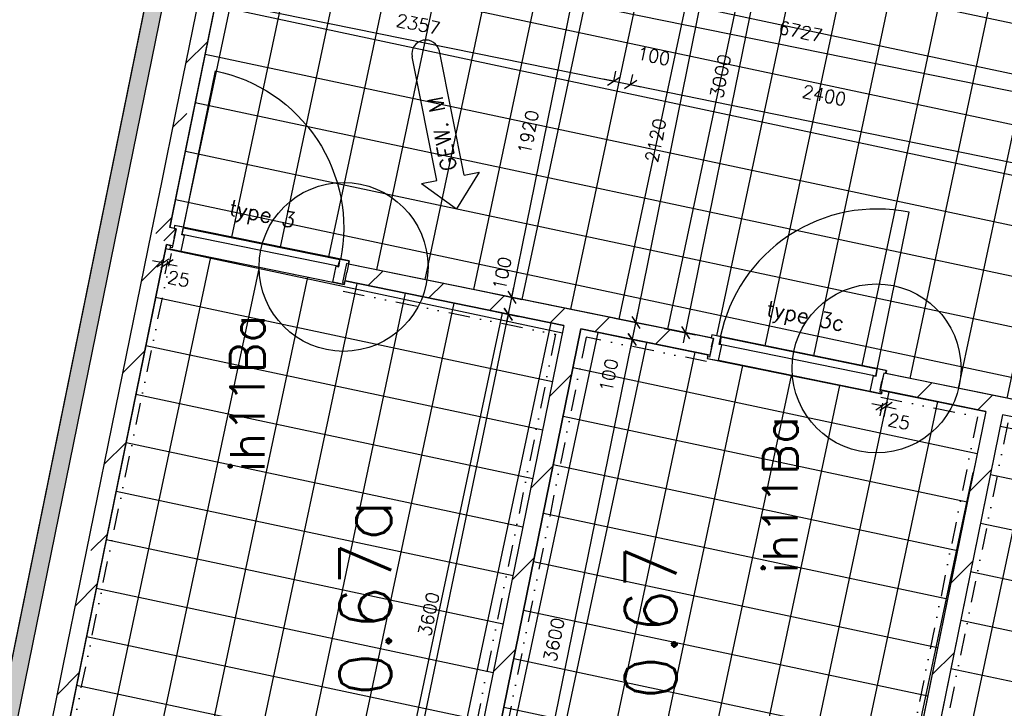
# Model space of a CAD drawing. Extents: x -29284 to 2055880, y -64816 to 121103.
# Tile 84 of 123: x 26145 to 31865, y 78594 to 82594. Entities that reach past the tile are written whole.
import ezdxf
from ezdxf.enums import TextEntityAlignment as Align

# ---------------------------------------------------------------- set-up
doc = ezdxf.new("R2010")
doc.units = 0
doc.header["$LTSCALE"] = 50
doc.header["$MEASUREMENT"] = 0
doc.header["$PDMODE"] = 3
doc.header["$PDSIZE"] = 0.1
doc.linetypes.add('DIVIDE', pattern=[1.25, 0.5, -0.25, 0, -0.25, 0, -0.25])
doc.linetypes.add('HIDDEN', pattern=[0.375, 0.25, -0.125])
doc.layers.get('0').update_dxf_attribs({"linetype": 'CONTINUOUS'})
doc.layers.get('DEFPOINTS').update_dxf_attribs({"linetype": 'CONTINUOUS'})
for name, color, linetype in [('00', 7, 'CONTINUOUS'), ('_DETAILNUMMERS', 4, 'CONTINUOUS'), ('_DETAILNUMMERSTEKST', 4, 'CONTINUOUS'), ('A--A21--_F123-', 9, 'CONTINUOUS'), ('A--A22--_F123-', 9, 'CONTINUOUS'), ('A--L21--', 3, 'CONTINUOUS'), ('A--L21--_F-2--', 7, 'CONTINUOUS'), ('A--L22--', 3, 'CONTINUOUS'), ('A--L22--_F-2--', 7, 'CONTINUOUS'), ('A--L28DC1_KONSTR', 1, 'HIDDEN'), ('A--L32--', 7, 'CONTINUOUS'), ('A--L32--_F123-', 1, 'CONTINUOUS'), ('A--M$1A-_F123-', 1, 'CONTINUOUS'), ('A--M01A1_GEWIJZIGDPIJL', 1, 'CONTINUOUS'), ('A--M01B1_GEWIJZIGDPIJL', 2, 'CONTINUOUS'), ('A--M1$A-_F123-', 1, 'CONTINUOUS'), ('A--T$1A-_F123-_RN', 4, 'CONTINUOUS'), ('tegels', 253, 'CONTINUOUS'), ('TEKST_KOZIJNMERK', 2, 'CONTINUOUS'), ('X--LR---_CP', 7, 'CONTINUOUS')]:
    doc.layers.add(name, color=color, linetype=linetype)
doc.layers.add('bruto vloeroppervlak', color=3, linetype='CONTINUOUS', plot=False)
doc.styles.add('ALFA-0_25', font='ROMANS')
doc.styles.add('HIEMSTRA', font='romans.shx')
doc.dimstyles.new('1op2', dxfattribs={"dimscale": 30, "dimtxt": 2.5, "dimasz": 2, "dimexe": 2, "dimexo": 0, "dimgap": 2, "dimtad": 1, "dimdec": 0, "dimzin": 0, "dimdsep": 46, "dimtxsty": 'HIEMSTRA', "dimblk1": 'OBLIQUE', "dimblk2": 'OBLIQUE', "dimsah": 1, "dimcen": -3, "dimdle": 2, "dimclrd": 2, "dimclre": 2, "dimclrt": 3, "dimadec": 0, "dimazin": 0, "dimtfac": 1, "dimtdec": 0, "dimtofl": 0, "dimtmove": 2, "dimatfit": 3, "dimldrblk": 'OBLIQUE', "dimfxl": 1, "dimtvp": 0.833333, "dimtolj": 1, "dimtzin": 0, "dimarcsym": 0})
doc.dimstyles.new('STANDARD$0', dxfattribs={"dimscale": 30, "dimtxt": 2.5, "dimasz": 2, "dimexe": 2, "dimexo": 0, "dimgap": 2, "dimtad": 1, "dimdec": 0, "dimzin": 0, "dimdsep": 46, "dimtxsty": 'ALFA-0_25', "dimblk1": 'OBLIQUE', "dimblk2": 'OBLIQUE', "dimsah": 1, "dimcen": -3, "dimdle": 2, "dimclrd": 1, "dimclre": 1, "dimclrt": 2, "dimadec": 0, "dimazin": 0, "dimtfac": 0.666667, "dimtofl": 0, "dimtmove": 2, "dimatfit": 3, "dimldrblk": 'OBLIQUE', "dimfxl": 1, "dimtvp": 0.833333, "dimtolj": 1, "dimtzin": 0, "dimarcsym": 0})

# ---------------------------------------------------------------- blocks, each defined once
blk = doc.blocks.new('*U1442')
at = {"layer": 'A--A21--_F123-', "color": 2}
for points in [[(-3905.2, -19171.4), (-3964.2, -19210.5), (0, 0), (-49, 10)], [(0, 0), (49, -10), (-3905.2, -19171.4), (-3846.3, -19132.3)]]:
    blk.add_solid(points, dxfattribs=at)
at = {"layer": 'A--L21--_F-2--', "color": 3, "linetype": 'Continuous'}
for points in [[(0, 0), (-49, 10), (-3964.2, -19210.5), (-3964.2, -19210.5)], [(0, 0), (49, -10), (-3846.3, -19132.3), (-3846.3, -19132.3)]]:
    blk.add_lwpolyline(points, dxfattribs=at)
blk = doc.blocks.new('*U1374')
at = {"layer": 'A--A22--_F123-', "linetype": 'Continuous'}
h = blk.add_hatch(dxfattribs=at)
h.set_pattern_fill('ALFALINE', color=256, scale=300, style=0)
h.set_pattern_definition([(45, (-26583.02, -79504.6), (-212.132, 212.132), [])])
h.paths.add_polyline_path([(0, 0), (49, -10), (-63.2, -560.7), (-112.2, -550.8), (-161.2, -540.8), (-49, 10)])
at = {"layer": 'A--L22--_F-2--', "color": 3, "linetype": 'Continuous'}
for points in [[(-49, 10), (-49, 10), (-161.2, -540.8), (-161.2, -540.8)], [(49, -10), (49, -10), (-63.2, -560.7), (-63.2, -560.7)]]:
    blk.add_lwpolyline(points, dxfattribs=at)
blk = doc.blocks.new('*U1339')
at = {"layer": 'A--A22--_F123-', "linetype": 'Continuous'}
h = blk.add_hatch(dxfattribs=at)
h.set_pattern_fill('ALFALINE', color=256, scale=300, style=0)
h.set_pattern_definition([(45, (-26470.83, -78953.86), (-212.132, 212.132), [])])
h.paths.add_polyline_path([(0, 0), (49, -10), (-188.2, -1174.4), (-247.1, -1213), (-296.1, -1203), (-49, 10)])
at = {"layer": 'A--L22--_F-2--', "color": 3, "linetype": 'Continuous'}
for points in [[(-49, 10), (-49, 10), (-296.1, -1203), (-296.1, -1203)], [(49, -10), (49, -10), (-188.2, -1174.4), (-188.2, -1174.4)]]:
    blk.add_lwpolyline(points, dxfattribs=at)
blk = doc.blocks.new('*U1338')
at = {"layer": 'A--A22--_F123-', "linetype": 'Continuous'}
h = blk.add_hatch(dxfattribs=at)
h.set_pattern_fill('ALFALINE', color=256, scale=300, style=0)
h.set_pattern_definition([(45, (-27043.53, -81329.42), (-212.132, 212.132), [])])
h.paths.add_polyline_path([(0, 0), (-10, -49), (-46.2, -41.6), (-85.2, 17.4), (-26.3, 56.4), (10, 49)])
at = {"layer": 'A--L22--_F-2--', "color": 3, "linetype": 'Continuous'}
for points in [[(0, 0), (-10, -49), (-46.2, -41.6), (-46.2, -41.6)], [(0, 0), (10, 49), (-26.3, 56.4), (-26.3, 56.4)]]:
    blk.add_lwpolyline(points, dxfattribs=at)
blk = doc.blocks.new('*U1337')
at = {"layer": 'A--A22--_F123-', "linetype": 'Continuous'}
h = blk.add_hatch(dxfattribs=at)
h.set_pattern_fill('ALFALINE', color=256, scale=300, style=0)
h.set_pattern_definition([(45, (-27460.64, -83812.97), (-212.132, 212.132), [])])
h.paths.add_polyline_path([(0, 0), (61.2, 50), (-309.7, -1770.7), (-358.7, -1760.7), (-407.6, -1750.7), (-61.2, -50)])
at = {"layer": 'A--L22--_F-2--', "color": 3, "linetype": 'Continuous'}
for points in [[(61.2, 50), (61.2, 50), (-309.7, -1770.7), (-309.7, -1770.7)], [(-61.2, -50), (-61.2, -50), (-407.6, -1750.7), (-407.6, -1750.7)]]:
    blk.add_lwpolyline(points, dxfattribs=at)
blk = doc.blocks.new('Q0340081')
at = {"layer": 'A--L32--_F123-', "color": 2, "linetype": 'Continuous'}
blk.add_lwpolyline([(0, 0), (0, -40), (926.12, -40), (923.12, 0), (0, 0)], close=True, dxfattribs=at)
at = {"layer": 'A--L32--_F123-', "color": 1, "linetype": 'Continuous'}
blk.add_lwpolyline([(0, -40), (0, -970, 0.4142136), (930, -40)], format="xyb", dxfattribs=at)
blk = doc.blocks.new('dr_930type3')
at = {"layer": 'A--L32--_F123-', "color": 1}
blk.add_line((67, 0), (967, 0), dxfattribs=at)
for points in [[(0, -9), (0, 0), (67, 0), (67, -93.75), (52, -93.75), (52, -139), (0, -139), (0, -121), (12, -121), (12, -9), (0, -9)], [(1034, -9), (1034, 0), (967, 0), (967, -93.75), (982, -93.75), (982, -139), (1034, -139), (1034, -121), (1022, -121), (1022, -9), (1034, -9)]]:
    blk.add_lwpolyline(points, close=True, dxfattribs=at)
at = {"layer": 'X--LR---_CP', "color": 2, "linetype": 'Continuous'}
blk.add_point((0, 0), dxfattribs=at)
at = {"layer": 'X--LR---_CP', "color": 3, "linetype": 'Continuous'}
blk.add_point((0, 0), dxfattribs=at)
at = {"layer": 'A--L32--', "linetype": 'Continuous'}
blk.add_blockref('Q0340081', (53.94, -95.94), dxfattribs=at)
blk = doc.blocks.new('*U1336')
at = {"layer": 'A--A22--_F123-', "linetype": 'Continuous'}
h = blk.add_hatch(dxfattribs=at)
h.set_pattern_fill('ALFALINE', color=256, scale=300, style=0)
h.set_pattern_definition([(45, (-29366.2, -80856.3), (-212.132, 212.132), [])])
h.paths.add_polyline_path([(0, 0), (-59, -39), (-1331.2, 220.1), (-1321.2, 269.1), (-1311.3, 318.1), (10, 49)])
at = {"layer": 'A--L22--_F-2--', "color": 3, "linetype": 'Continuous'}
for points in [[(10, 49), (10, 49), (-1311.3, 318.1), (-1321.2, 269.1)], [(-59, -39), (-59, -39), (-1331.2, 220.1), (-1321.2, 269.1)]]:
    blk.add_lwpolyline(points, dxfattribs=at)
blk = doc.blocks.new('*U1335')
at = {"layer": 'A--A22--_F123-', "linetype": 'Continuous'}
h = blk.add_hatch(dxfattribs=at)
h.set_pattern_fill('ALFALINE', color=256, scale=300, style=0)
h.set_pattern_definition([(45, (-31815.9, -80357.28), (-212.132, 212.132), [])])
h.paths.add_polyline_path([(0, 0), (-59, -39), (-671.4, 85.7), (-661.4, 134.7), (-651.4, 183.7), (10, 49)])
at = {"layer": 'A--L22--_F-2--', "color": 3, "linetype": 'Continuous'}
for points in [[(10, 49), (10, 49), (-651.4, 183.7), (-661.4, 134.7)], [(-59, -39), (-59, -39), (-671.4, 85.7), (-661.4, 134.7)]]:
    blk.add_lwpolyline(points, dxfattribs=at)
blk = doc.blocks.new('*U1334')
at = {"layer": 'A--A22--_F123-', "linetype": 'Continuous'}
h = blk.add_hatch(dxfattribs=at)
h.set_pattern_fill('ALFALINE', color=256, scale=300, style=0)
h.set_pattern_definition([(45, (-26958.28, -81346.78), (-212.132, 212.132), [])])
h.paths.add_polyline_path([(0, 0), (39, -59), (-326.3, -1852.1), (-375.3, -1842.2), (-424.2, -1832.2), (-49, 10)])
at = {"layer": 'A--L22--_F-2--', "color": 3, "linetype": 'Continuous'}
for points in [[(-49, 10), (-49, 10), (-424.2, -1832.2), (-424.2, -1832.2)], [(39, -59), (39, -59), (-326.3, -1852.1), (-326.3, -1852.1)]]:
    blk.add_lwpolyline(points, dxfattribs=at)
blk = doc.blocks.new('_OBLIQUE')
at = {"color": 0, "linetype": 'ByBlock'}
blk.add_line((-0.5, -0.5), (0.5, 0.5), dxfattribs=at)
blk = doc.blocks.new('*D161')
at = {"layer": 'A--M$1A-_F123-', "color": 1, "lineweight": -2, "transparency": 16777216}
for p, q in [((27227.5, 82718.8), (29655.1, 82224.3)), ((27286.3, 82706.8), (27298.3, 82765.6)), ((29596.3, 82236.3), (29608.2, 82295.1))]:
    blk.add_line(p, q, dxfattribs=at)
at = {"layer": 'DEFPOINTS', "color": 0, "transparency": 16777216}
for p in [(27286.3, 82706.8), (29596.3, 82236.3), (29596.3, 82236.3)]:
    blk.add_point(p, dxfattribs=at)
at = {"layer": 'A--M$1A-_F123-', "color": 1, "lineweight": -2, "transparency": 16777216, "xscale": 60, "yscale": 60, "zscale": 60}
for p, rotation in [((27286.3, 82706.8), 168.4862903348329), ((29596.3, 82236.3), 348.486290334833)]:
    blk.add_blockref('_OBLIQUE', p, dxfattribs=dict(at, rotation=rotation))
at = {"layer": 'A--M$1A-_F123-', "color": 2, "transparency": 16777216, "insert": (28460.8, 82567.1), "char_height": 75, "attachment_point": 5, "rotation": 348.4863, "style": 'ALFA-0_25'}
blk.add_mtext('\\A1;2357', dxfattribs=at)
blk = doc.blocks.new('*D393')
at = {"layer": 'A--M$1A-_F123-', "color": 1, "linetype": 'Continuous', "lineweight": -2, "transparency": 16777216}
for p, q in [((34017.2, 81746.3), (27307.8, 83113)), ((27366.6, 83101), (27354.7, 83042.2)), ((33958.4, 81758.2), (33946.5, 81699.5))]:
    blk.add_line(p, q, dxfattribs=at)
at = {"layer": 'DEFPOINTS', "color": 0, "linetype": 'Continuous', "transparency": 16777216}
for p in [(27366.6, 83101), (27366.6, 83101), (33958.4, 81758.2)]:
    blk.add_point(p, dxfattribs=at)
at = {"layer": 'A--M$1A-_F123-', "color": 1, "linetype": 'Continuous', "lineweight": -2, "transparency": 16777216, "xscale": 60, "yscale": 60, "zscale": 60}
for p, rotation in [((27366.6, 83101), 168.4862903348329), ((33958.4, 81758.2), 348.4862903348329)]:
    blk.add_blockref('_OBLIQUE', p, dxfattribs=dict(at, rotation=rotation))
at = {"layer": 'A--M$1A-_F123-', "color": 2, "linetype": 'Continuous', "transparency": 16777216, "insert": (30682, 82525.2), "char_height": 75, "attachment_point": 5, "rotation": 348.4863, "style": 'ALFA-0_25'}
blk.add_mtext('\\A1;6727', dxfattribs=at)
blk = doc.blocks.new('*D394')
at = {"layer": 'A--M$1A-_F123-', "color": 1, "linetype": 'Continuous', "lineweight": -2, "transparency": 16777216}
for p, q in [((29596.3, 82236.3), (29608.2, 82295.1)), ((29694.3, 82216.3), (29706.2, 82275.1)), ((29596.3, 82236.3), (29537.5, 82248.2)), ((29694.3, 82216.3), (29753.1, 82204.3))]:
    blk.add_line(p, q, dxfattribs=at)
at = {"layer": 'DEFPOINTS', "color": 0, "linetype": 'Continuous', "transparency": 16777216}
for p in [(29596.3, 82236.3), (29694.3, 82216.3), (29694.3, 82216.3)]:
    blk.add_point(p, dxfattribs=at)
at = {"layer": 'A--M$1A-_F123-', "color": 1, "linetype": 'Continuous', "lineweight": -2, "transparency": 16777216, "xscale": 60, "yscale": 60, "zscale": 60}
for p, rotation in [((29596.3, 82236.3), 348.4862903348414), ((29694.3, 82216.3), 168.4862903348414)]:
    blk.add_blockref('_OBLIQUE', p, dxfattribs=dict(at, rotation=rotation))
at = {"layer": 'A--M$1A-_F123-', "color": 2, "linetype": 'Continuous', "transparency": 16777216, "insert": (29828.5, 82382.6), "char_height": 75, "attachment_point": 5, "rotation": 348.4863, "style": 'ALFA-0_25'}
blk.add_mtext('\\A1;100', dxfattribs=at)
blk = doc.blocks.new('*D684')
at = {"layer": 'A--M1$A-_F123-', "color": 1, "lineweight": -2, "transparency": 16777216}
for p, q in [((26976.4, 81181.1), (26917.6, 81193.1)), ((26979.6, 81196.7), (26964.4, 81122.4)), ((27004.1, 81191.7), (26988.9, 81117.4)), ((27000.9, 81176.2), (27059.7, 81164.2))]:
    blk.add_line(p, q, dxfattribs=at)
at = {"layer": 'DEFPOINTS', "color": 0, "transparency": 16777216}
for p in [(26979.6, 81196.7), (27000.9, 81176.2), (27004.1, 81191.7)]:
    blk.add_point(p, dxfattribs=at)
at = {"layer": 'A--M1$A-_F123-', "color": 1, "lineweight": -2, "transparency": 16777216, "xscale": 60, "yscale": 60, "zscale": 60}
for p, rotation in [((26976.4, 81181.1), 348.4862903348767), ((27000.9, 81176.2), 168.4862903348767)]:
    blk.add_blockref('_OBLIQUE', p, dxfattribs=dict(at, rotation=rotation))
at = {"layer": 'A--M1$A-_F123-', "color": 2, "transparency": 16777216, "insert": (27068.4, 81088.4), "char_height": 75, "attachment_point": 5, "rotation": 348.4863, "style": 'ALFA-0_25'}
blk.add_mtext('\\A1;25', dxfattribs=at)
blk = doc.blocks.new('*D685')
at = {"layer": 'A--M1$A-_F123-', "color": 1, "lineweight": -2, "transparency": 16777216}
for p, q in [((31156.7, 80366.6), (31141.6, 80292.3)), ((31153.5, 80351), (31094.7, 80363)), ((31181.2, 80361.6), (31166.1, 80287.3)), ((31178, 80346.1), (31236.8, 80334.1))]:
    blk.add_line(p, q, dxfattribs=at)
at = {"layer": 'DEFPOINTS', "color": 0, "transparency": 16777216}
for p in [(31156.7, 80366.6), (31178, 80346.1), (31181.2, 80361.6)]:
    blk.add_point(p, dxfattribs=at)
at = {"layer": 'A--M1$A-_F123-', "color": 1, "lineweight": -2, "transparency": 16777216, "xscale": 60, "yscale": 60, "zscale": 60}
for p, rotation in [((31153.5, 80351), 348.4862903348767), ((31178, 80346.1), 168.4862903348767)]:
    blk.add_blockref('_OBLIQUE', p, dxfattribs=dict(at, rotation=rotation))
at = {"layer": 'A--M1$A-_F123-', "color": 2, "transparency": 16777216, "insert": (31253.4, 80259.8), "char_height": 75, "attachment_point": 5, "rotation": 348.4863, "style": 'ALFA-0_25'}
blk.add_mtext('\\A1;25', dxfattribs=at)
blk = doc.blocks.new('DETAILNR')
at = {"layer": '_DETAILNUMMERS'}
blk.add_circle((32.9, -23.2), 490.7, dxfattribs=at)
at = {"layer": 'X--LR---_CP'}
blk.add_point((0, 0), dxfattribs=at)
at = {"layer": '_DETAILNUMMERSTEKST', "style": 'ALFA-0_25'}
blk.add_attdef('DETAILNR', text='', height=200, rotation=90, dxfattribs=at).set_placement((-618.4, 223.8), align=Align.RIGHT)
blk = doc.blocks.new('*U1178')
at = {"layer": 'A--A22--_F123-', "linetype": 'Continuous'}
h = blk.add_hatch(dxfattribs=at)
h.set_pattern_fill('ALFALINE', color=256, scale=300, style=0)
h.set_pattern_definition([(45, (-31815.9, -80357.28), (-212.132, 212.132), [])])
h.paths.add_polyline_path([(0, 0), (39, -59), (-430.4, -2363.4), (-479.4, -2353.4), (-528.4, -2343.4), (-59, -39)])
at = {"layer": 'A--L22--_F-2--', "color": 3, "linetype": 'Continuous'}
for points in [[(-59, -39), (-59, -39), (-528.4, -2343.4), (-479.4, -2353.4)], [(39, -59), (39, -59), (-430.4, -2363.4), (-479.4, -2353.4)]]:
    blk.add_lwpolyline(points, dxfattribs=at)
blk = doc.blocks.new('*U1176')
at = {"layer": 'A--A22--_F123-', "linetype": 'Continuous'}
h = blk.add_hatch(dxfattribs=at)
h.set_pattern_fill('ALFALINE', color=256, scale=300, style=0)
h.set_pattern_definition([(45, (-34008.44, -79910.65), (-212.132, 212.132), [])])
h.paths.add_polyline_path([(0, 0), (-50, -40.8), (-2153.5, 387.7), (-2192.6, 446.6), (-2182.6, 495.6), (-50, 61.2)])
at = {"layer": 'A--L22--_F-2--', "color": 3, "linetype": 'Continuous'}
for points in [[(-50, 61.2), (-50, 61.2), (-2182.6, 495.6), (-2182.6, 495.6)], [(-50, -40.8), (-50, -40.8), (-2153.5, 387.7), (-2153.5, 387.7)]]:
    blk.add_lwpolyline(points, dxfattribs=at)
blk = doc.blocks.new('*U1174')
at = {"layer": 'A--A22--_F123-', "linetype": 'Continuous'}
h = blk.add_hatch(dxfattribs=at)
h.set_pattern_fill('ALFALINE', color=256, scale=300, style=0)
h.set_pattern_definition([(45, (-29366.2, -80856.3), (-212.132, 212.132), [])])
h.paths.add_polyline_path([(0, 0), (39, -59), (-679.9, -3588.4), (-738.8, -3627), (-777.7, -3567.6), (-59, -39)])
at = {"layer": 'A--L22--_F-2--', "color": 3, "linetype": 'Continuous'}
for points in [[(-59, -39), (-59, -39), (-777.7, -3567.6), (-777.7, -3567.6)], [(39, -59), (39, -59), (-679.9, -3588.4), (-679.9, -3588.4)]]:
    blk.add_lwpolyline(points, dxfattribs=at)
blk = doc.blocks.new('*D820')
at = {"layer": 'A--M$1A-_F123-', "color": 2, "linetype": 'Continuous', "lineweight": -2, "transparency": 16777216}
for p, q in [((28973.6, 77149.6), (29716.3, 80795.2)), ((29583.2, 80761), (29763.1, 80724.4)), ((28864.6, 77233), (29044.4, 77196.4))]:
    blk.add_line(p, q, dxfattribs=at)
at = {"layer": 'DEFPOINTS', "color": 0, "linetype": 'Continuous', "transparency": 16777216}
for p in [(29583.2, 80761), (29704.3, 80736.4), (28864.6, 77233)]:
    blk.add_point(p, dxfattribs=at)
at = {"layer": 'A--M$1A-_F123-', "color": 2, "linetype": 'Continuous', "lineweight": -2, "transparency": 16777216, "xscale": 60, "yscale": 60, "zscale": 60}
for p, rotation in [((29704.3, 80736.4), 78.48629033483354), ((28985.6, 77208.4), 258.4862903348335)]:
    blk.add_blockref('_OBLIQUE', p, dxfattribs=dict(at, rotation=rotation))
at = {"layer": 'A--M$1A-_F123-', "color": 3, "linetype": 'Continuous', "transparency": 16777216, "insert": (29249.4, 78991.8), "char_height": 75, "attachment_point": 5, "rotation": 78.4863, "style": 'HIEMSTRA'}
blk.add_mtext('\\A1;3600', dxfattribs=at)
blk = doc.blocks.new('*U1172')
at = {"layer": 'A--A22--_F123-', "linetype": 'Continuous'}
h = blk.add_hatch(dxfattribs=at)
h.set_pattern_fill('ALFALINE', color=256, scale=300, style=0)
h.set_pattern_definition([(45, (-27102, -82052.3), (-212.132, 212.132), [])])
h.paths.add_polyline_path([(0, 0), (49, -10), (-35.5, -424.9), (-84.5, -415), (-133.5, -405), (-49, 10)])
at = {"layer": 'A--L22--_F-2--', "color": 3, "linetype": 'Continuous'}
for points in [[(-49, 10), (-49, 10), (-133.5, -405), (-133.5, -405)], [(49, -10), (49, -10), (-35.5, -424.9), (-35.5, -424.9)]]:
    blk.add_lwpolyline(points, dxfattribs=at)
blk = doc.blocks.new('*U1169')
at = {"layer": 'A--A22--_F123-', "linetype": 'Continuous'}
h = blk.add_hatch(dxfattribs=at)
h.set_pattern_fill('ALFALINE', color=256, scale=300, style=0)
h.set_pattern_definition([(45, (-30164.87, -80693.6), (-212.132, 212.132), [])])
h.paths.add_polyline_path([(0, 0), (-10, -49), (-759.7, 103.7), (-798.7, 162.7), (-788.7, 211.7), (10, 49)])
at = {"layer": 'A--L22--_F-2--', "color": 3, "linetype": 'Continuous'}
for points in [[(0, 0), (10, 49), (-788.7, 211.7), (-788.7, 211.7)], [(0, 0), (-10, -49), (-759.7, 103.7), (-759.7, 103.7)]]:
    blk.add_lwpolyline(points, dxfattribs=at)
blk = doc.blocks.new('*D821')
at = {"layer": 'A--M$1A-_F123-', "color": 1, "linetype": 'Continuous', "lineweight": -2, "transparency": 16777216}
for p, q in [((29694.3, 82216.3), (29706.2, 82275.1)), ((29635.5, 82228.3), (32104.8, 81725.3)), ((32046, 81737.3), (32057.9, 81796))]:
    blk.add_line(p, q, dxfattribs=at)
at = {"layer": 'DEFPOINTS', "color": 0, "linetype": 'Continuous', "transparency": 16777216}
for p in [(29694.3, 82216.3), (32046, 81737.3), (32046, 81737.3)]:
    blk.add_point(p, dxfattribs=at)
at = {"layer": 'A--M$1A-_F123-', "color": 1, "linetype": 'Continuous', "lineweight": -2, "transparency": 16777216, "xscale": 60, "yscale": 60, "zscale": 60}
for p, rotation in [((29694.3, 82216.3), 168.486290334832), ((32046, 81737.3), 348.486290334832)]:
    blk.add_blockref('_OBLIQUE', p, dxfattribs=dict(at, rotation=rotation))
at = {"layer": 'A--M$1A-_F123-', "color": 2, "linetype": 'Continuous', "transparency": 16777216, "insert": (30819.3, 82153.9), "char_height": 75, "attachment_point": 5, "rotation": 348.4863, "style": 'ALFA-0_25'}
blk.add_mtext('\\A1;2400', dxfattribs=at)
blk = doc.blocks.new('*D822')
at = {"layer": 'A--M$1A-_F123-', "color": 2, "linetype": 'Continuous', "lineweight": -2, "transparency": 16777216}
for p, q in [((28992, 80922.3), (29399.2, 82921.3)), ((29263.3, 82887.7), (29446, 82850.5)), ((28880.1, 81006.3), (29062.8, 80969.1))]:
    blk.add_line(p, q, dxfattribs=at)
at = {"layer": 'DEFPOINTS', "color": 0, "linetype": 'Continuous', "transparency": 16777216}
for p in [(29263.3, 82887.7), (29387.2, 82862.5), (28880.1, 81006.3)]:
    blk.add_point(p, dxfattribs=at)
at = {"layer": 'A--M$1A-_F123-', "color": 2, "linetype": 'Continuous', "lineweight": -2, "transparency": 16777216, "xscale": 60, "yscale": 60, "zscale": 60}
for p, rotation in [((29387.2, 82862.5), 78.48629033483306), ((29004, 80981.1), 258.486290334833)]:
    blk.add_blockref('_OBLIQUE', p, dxfattribs=dict(at, rotation=rotation))
at = {"layer": 'A--M$1A-_F123-', "color": 3, "linetype": 'Continuous', "transparency": 16777216, "insert": (29100.1, 81941.2), "char_height": 75, "attachment_point": 5, "rotation": 78.4863, "style": 'HIEMSTRA'}
blk.add_mtext('\\A1;1920', dxfattribs=at)
blk = doc.blocks.new('*D823')
at = {"layer": 'A--M$1A-_F123-', "color": 2, "linetype": 'Continuous', "lineweight": -2, "transparency": 16777216}
for p, q in [((29712.1, 80775.6), (30159.2, 82970.6)), ((30023.3, 82937), (30206, 82899.8)), ((29600.1, 80859.7), (29782.8, 80822.4))]:
    blk.add_line(p, q, dxfattribs=at)
at = {"layer": 'DEFPOINTS', "color": 0, "linetype": 'Continuous', "transparency": 16777216}
for p in [(30023.3, 82937), (30147.2, 82911.8), (29600.1, 80859.7)]:
    blk.add_point(p, dxfattribs=at)
at = {"layer": 'A--M$1A-_F123-', "color": 2, "linetype": 'Continuous', "lineweight": -2, "transparency": 16777216, "xscale": 60, "yscale": 60, "zscale": 60}
for p, rotation in [((30147.2, 82911.8), 78.48629033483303), ((29724, 80834.4), 258.486290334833)]:
    blk.add_blockref('_OBLIQUE', p, dxfattribs=dict(at, rotation=rotation))
at = {"layer": 'A--M$1A-_F123-', "color": 3, "linetype": 'Continuous', "transparency": 16777216, "insert": (29840.1, 81892.6), "char_height": 75, "attachment_point": 5, "rotation": 78.4863, "style": 'HIEMSTRA'}
blk.add_mtext('\\A1;2120', dxfattribs=at)
blk = doc.blocks.new('*U1164')
at = {"layer": 'A--A22--_F123-', "linetype": 'Continuous'}
h = blk.add_hatch(dxfattribs=at)
h.set_pattern_fill('ALFALINE', color=256, scale=300, style=0)
h.set_pattern_definition([(45, (-27017.46, -81637.34), (-212.132, 212.132), [])])
h.paths.add_polyline_path([(0, 0), (49, -10), (-0.2, -251.5), (-59.2, -290.6), (-108.2, -280.6), (-49, 10)])
at = {"layer": 'A--L22--_F-2--', "color": 3, "linetype": 'Continuous'}
for points in [[(-49, 10), (-49, 10), (-108.2, -280.6), (-108.2, -280.6)], [(49, -10), (49, -10), (-0.2, -251.5), (-0.2, -251.5)]]:
    blk.add_lwpolyline(points, dxfattribs=at)
blk = doc.blocks.new('*D824')
at = {"layer": 'A--M$1A-_F123-', "color": 2, "linetype": 'Continuous', "lineweight": -2, "transparency": 16777216}
for p, q in [((29724.3, 80834.4), (29736.3, 80893.2)), ((29603.2, 80859), (29783.1, 80822.4)), ((29583.2, 80761), (29763.2, 80724.4)), ((29704.4, 80736.4), (29692.4, 80677.6))]:
    blk.add_line(p, q, dxfattribs=at)
at = {"layer": 'DEFPOINTS', "color": 0, "linetype": 'Continuous', "transparency": 16777216}
for p in [(29603.2, 80859), (29724.3, 80834.4), (29583.2, 80761)]:
    blk.add_point(p, dxfattribs=at)
at = {"layer": 'A--M$1A-_F123-', "color": 2, "linetype": 'Continuous', "lineweight": -2, "transparency": 16777216, "xscale": 60, "yscale": 60, "zscale": 60}
for p, rotation in [((29724.3, 80834.4), 258.4862903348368), ((29704.4, 80736.4), 78.48629033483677)]:
    blk.add_blockref('_OBLIQUE', p, dxfattribs=dict(at, rotation=rotation))
at = {"layer": 'A--M$1A-_F123-', "color": 3, "linetype": 'Continuous', "transparency": 16777216, "insert": (29567.4, 80528.8), "char_height": 75, "attachment_point": 5, "rotation": 78.4863, "style": 'HIEMSTRA'}
blk.add_mtext('\\A1;100', dxfattribs=at)
blk = doc.blocks.new('*D826')
at = {"layer": 'A--M$1A-_F123-', "color": 2, "linetype": 'Continuous', "lineweight": -2, "transparency": 16777216}
for p, q in [((28238.5, 77299.5), (28996.1, 80941.3)), ((28860.1, 80908.4), (29042.6, 80870.4)), ((28126.9, 77384), (28309.4, 77346))]:
    blk.add_line(p, q, dxfattribs=at)
at = {"layer": 'DEFPOINTS', "color": 0, "linetype": 'Continuous', "transparency": 16777216}
for p in [(28860.1, 80908.4), (28983.9, 80882.6), (28126.9, 77384)]:
    blk.add_point(p, dxfattribs=at)
at = {"layer": 'A--M$1A-_F123-', "color": 2, "linetype": 'Continuous', "lineweight": -2, "transparency": 16777216, "xscale": 60, "yscale": 60, "zscale": 60}
for p, rotation in [((28983.9, 80882.6), 78.24789719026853), ((28250.7, 77358.2), 258.2478971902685)]:
    blk.add_blockref('_OBLIQUE', p, dxfattribs=dict(at, rotation=rotation))
at = {"layer": 'A--M$1A-_F123-', "color": 3, "linetype": 'Continuous', "transparency": 16777216, "insert": (28521.8, 79140.3), "char_height": 75, "attachment_point": 5, "rotation": 78.2479, "style": 'HIEMSTRA'}
blk.add_mtext('\\A1;3600', dxfattribs=at)
blk = doc.blocks.new('*D827')
at = {"layer": 'A--M$1A-_F123-', "color": 2, "linetype": 'Continuous', "lineweight": -2, "transparency": 16777216}
for p, q in [((28880.1, 81006.3), (29062.8, 80969.1)), ((29004, 80981.1), (29015.9, 81039.9)), ((28860.1, 80908.4), (29042.8, 80871.1)), ((28984, 80883.1), (28972, 80824.3))]:
    blk.add_line(p, q, dxfattribs=at)
at = {"layer": 'DEFPOINTS', "color": 0, "linetype": 'Continuous', "transparency": 16777216}
for p in [(28880.1, 81006.3), (29004, 80981.1), (28860.1, 80908.4)]:
    blk.add_point(p, dxfattribs=at)
at = {"layer": 'A--M$1A-_F123-', "color": 2, "linetype": 'Continuous', "lineweight": -2, "transparency": 16777216, "xscale": 60, "yscale": 60, "zscale": 60}
for p, rotation in [((29004, 80981.1), 258.4862903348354), ((28984, 80883.1), 78.48629033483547)]:
    blk.add_blockref('_OBLIQUE', p, dxfattribs=dict(at, rotation=rotation))
at = {"layer": 'A--M$1A-_F123-', "color": 3, "linetype": 'Continuous', "transparency": 16777216, "insert": (28947.9, 81119.8), "char_height": 75, "attachment_point": 5, "rotation": 78.4863, "style": 'HIEMSTRA'}
blk.add_mtext('\\A1;100', dxfattribs=at)
blk = doc.blocks.new('*D830')
at = {"layer": 'A--M$1A-_F123-', "color": 2, "linetype": 'Continuous', "lineweight": -2, "transparency": 16777216}
for p, q in [((30001, 80716.8), (30623.8, 83774)), ((30487.9, 83740.4), (30670.6, 83703.2)), ((29889.1, 80800.8), (30071.8, 80763.6))]:
    blk.add_line(p, q, dxfattribs=at)
at = {"layer": 'DEFPOINTS', "color": 0, "linetype": 'Continuous', "transparency": 16777216}
for p in [(30487.9, 83740.4), (30611.8, 83715.2), (29889.1, 80800.8)]:
    blk.add_point(p, dxfattribs=at)
at = {"layer": 'A--M$1A-_F123-', "color": 2, "linetype": 'Continuous', "lineweight": -2, "transparency": 16777216, "xscale": 60, "yscale": 60, "zscale": 60}
for p, rotation in [((30611.8, 83715.2), 78.48629033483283), ((30013, 80775.6), 258.4862903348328)]:
    blk.add_blockref('_OBLIQUE', p, dxfattribs=dict(at, rotation=rotation))
at = {"layer": 'A--M$1A-_F123-', "color": 3, "linetype": 'Continuous', "transparency": 16777216, "insert": (30216.9, 82264.8), "char_height": 75, "attachment_point": 5, "rotation": 78.4863, "style": 'HIEMSTRA'}
blk.add_mtext('\\A1;3000', dxfattribs=at)
blk = doc.blocks.new('A$C1BFA2520')
at = {"layer": 'A--M01A1_GEWIJZIGDPIJL'}
for p, q in [((-114.9, 163.1), (-258, 883.1)), ((43.7, 194.6), (-99.4, 914.6)), ((131.9, 212.2), (0, 0)), ((43.7, 194.6), (131.9, 212.2)), ((-203, 145.6), (-114.9, 163.1)), ((-203, 145.6), (0, 0))]:
    blk.add_line(p, q, dxfattribs=at)
blk.add_arc((-178.7, 898.8), 80.9, 11.2466, 191.2466, dxfattribs=at)
at = {"layer": 'A--M01B1_GEWIJZIGDPIJL', "style": 'HIEMSTRA'}
blk.add_text('GEW. M', height=90, rotation=101.2466, dxfattribs=at).set_placement((2.1, 228.6))

msp = doc.modelspace()

# ---------------------------------------------------------------- hatches: boundary and pattern name
at = {"layer": 'tegels', "linetype": 'Continuous'}
h = msp.add_hatch(dxfattribs=at)
h.set_pattern_fill('NET', color=256, scale=2300, angle=348, style=0)
h.set_pattern_definition([(348, (5370, 2683.15), (59.7746, 281.2174), []), (78, (5370, 2683.15), (-281.2174, 59.7746), [])])
h.paths.add_polyline_path([(31176.2, 80538.6), (31179.8, 80556.2), (30166.6, 80762.6), (30163, 80745), (28054.9, 81174.4), (28058.5, 81192), (27045.3, 81398.4), (27041.7, 81380.8), (27017.2, 81385.8), (27521.9, 83863), (28473.5, 83824.2), (31956.3, 83114.7), (33291.4, 82842.8), (33559.9, 82788.1), (33958.4, 82706.9), (33958.4, 79971.9)])
h = msp.add_hatch(dxfattribs=at)
h.set_pattern_fill('NET', color=256, scale=2300, angle=348, style=0)
h.paths.add_polyline_path([(26282.7, 77779.8), (26997.3, 81287.8), (27021.7, 81282.8), (27017.6, 81262.2), (28030.8, 81055.8), (28035, 81076.4), (29307.2, 80817.3), (28588.5, 77288.7)])
h = msp.add_hatch(dxfattribs=at)
h.set_pattern_fill('NET', color=256, scale=2300, angle=258, style=0)
h.set_pattern_definition([(258, (-48315.45, 107370.58), (281.2174, -59.7746), []), (348, (-48315.45, 107370.58), (59.7746, 281.2174), [])])
h.paths.add_polyline_path([(29405.2, 80797.3), (30143.1, 80647), (30138.9, 80626.4), (31152.1, 80420), (31156.3, 80440.6), (31756.9, 80318.3), (31289.9, 78025.6), (31260.5, 78031.6), (31064.5, 77069.4), (31054.1, 77018.4), (31083.5, 77012.4), (31075.2, 76971.4), (30089.2, 76969.3), (29387.7, 77118.6), (29159.8, 77167.1), (28686.3, 77267.9)])
h = msp.add_hatch(dxfattribs=at)
h.set_pattern_fill('NET', color=256, scale=2300, angle=348, style=0)
h.paths.add_polyline_path([(31854.9, 80298.3), (31521.1, 78659.7), (31490, 78506.7), (31453.4, 78327.3), (31387.9, 78005.7), (31396.7, 78003.9), (31190.3, 76990.7), (31181.5, 76992.5), (31179.4, 76981.9), (31177.2, 76971.4), (33928.4, 76971.4), (33928.4, 78005.4), (33958.4, 78005.4), (33958.4, 79869.8)])

# ---------------------------------------------------------------- linework, layer by layer
at = {"layer": 'bruto vloeroppervlak', "linetype": 'Continuous'}
msp.add_lwpolyline([(40463, 94451.7), (30665.4, 94453.8), (30665.5, 94961.8), (30647.5, 94961.8), (30647.5, 94976.8), (26516.2, 94976.8), (26516.2, 83519.4), (26531.4, 83519.4), (26531.4, 83501.2), (26966.3, 83260.4), (26982.3, 83254.6), (26989.4, 83253.1), (23092.3, 64121.8), (19598.3, 46969.1)], dxfattribs=at)
at = {"layer": 'tegels', "color": 3, "linetype": 'DIVIDE', "ltscale": 5}
msp.add_line((31886.1, 80251.1), (31426.2, 77997.5), dxfattribs=at)
at = {"layer": 'tegels', "linetype": 'Continuous'}
for points in [[(31176.2, 80538.6), (31179.8, 80556.2), (30166.6, 80762.6), (30163, 80745), (28054.9, 81174.4), (28058.5, 81192), (27045.3, 81398.4), (27041.7, 81380.8), (27017.2, 81385.8), (27521.9, 83863), (28473.5, 83824.2), (31956.3, 83114.7), (33291.4, 82842.8), (33559.9, 82788.1), (33958.4, 82706.9), (33958.4, 79971.9)], [(26282.7, 77779.8), (26997.3, 81287.8), (27021.7, 81282.8), (27017.6, 81262.2), (28030.8, 81055.8), (28035, 81076.4), (29307.2, 80817.3), (28588.5, 77288.7)], [(29405.2, 80797.3), (30143.1, 80647), (30138.9, 80626.4), (31152.1, 80420), (31156.3, 80440.6), (31756.9, 80318.3), (31289.9, 78025.6), (31260.5, 78031.6), (31064.5, 77069.4), (31054.1, 77018.4), (31083.5, 77012.4), (31075.2, 76971.4), (30089.2, 76969.3), (29387.7, 77118.6), (29159.8, 77167.1), (28686.3, 77267.9)], [(31854.9, 80298.3), (31854.9, 80298.3), (31854.9, 80298.3), (31521.1, 78659.7), (31490, 78506.7), (31453.4, 78327.3), (31387.9, 78005.7), (31396.7, 78003.9), (31190.3, 76990.7), (31181.5, 76992.5), (31179.4, 76981.9), (31177.2, 76971.4), (31177.2, 76971.4), (31177.2, 76971.4), (33928.4, 76971.4), (33928.4, 78005.4), (33958.4, 78005.4), (33958.4, 79869.8)]]:
    msp.add_lwpolyline(points, close=True, dxfattribs=at)
at = {"layer": 'tegels', "color": 3, "linetype": 'DIVIDE', "ltscale": 5}
for points in [[(28024.7, 81017.2), (29258.1, 80766), (28559.4, 77335.8), (26312.1, 77793.6), (27027.5, 81235.8)], [(30134.7, 80607.9), (29436.1, 80750.2), (28733.8, 77298.7), (30090.6, 77009.3), (31075.2, 77011.4)], [(31148.3, 80401.4), (31709.7, 80287.1), (31250.7, 78033.6)]]:
    msp.add_lwpolyline(points, dxfattribs=at)

# ---------------------------------------------------------------- block references
at = {"layer": '00'}
ref = msp.add_blockref('DETAILNR', (28003.4, 81124.9), dxfattribs=dict(at, rotation=90))
ref.add_attrib('DETAILNR', 'ih11Ba', dxfattribs={"layer": '_DETAILNUMMERSTEKST', "height": 200, "rotation": 90, "style": 'ALFA-0_25'}).set_placement((27567.9, 80881.4), align=Align.RIGHT)
ref = msp.add_blockref('DETAILNR', (31099.7, 80535.2), dxfattribs=dict(at, rotation=90))
ref.add_attrib('DETAILNR', 'ih11Ba', dxfattribs={"layer": '_DETAILNUMMERSTEKST', "height": 200, "rotation": 90, "style": 'ALFA-0_25'}).set_placement((30664.2, 80291.7), align=Align.RIGHT)
at = {"layer": 'A--L21--', "linetype": 'Continuous'}
for name, p in [('*U1337', (27460.6, 83813)), ('*U1442', (27056.6, 83332.3)), ('*U1172', (27102, 82052.3)), ('*U1164', (27017.5, 81637.3)), ('*U1334', (26958.3, 81346.8)), ('*U1374', (26583, 79504.6)), ('*U1339', (26470.8, 78953.9))]:
    msp.add_blockref(name, p, dxfattribs=at)
at = {"layer": 'A--L22--'}
for name, p in [('*U1338', (27043.5, 81329.4)), ('*U1336', (29366.2, 80856.3)), ('*U1169', (30164.9, 80693.6)), ('*U1174', (29366.2, 80856.3)), ('*U1335', (31815.9, 80357.3)), ('*U1176', (34008.4, 79910.7)), ('*U1178', (31815.9, 80357.3))]:
    msp.add_blockref(name, p, dxfattribs=at)
at = {"layer": 'A--L28DC1_KONSTR', "color": 0, "linetype": 'Continuous'}
msp.add_blockref('A$C1BFA2520', (28683.1, 81495.8), dxfattribs=at)
at = {"layer": 'A--L32--', "xscale": -1, "rotation": 168.4862903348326}
msp.add_blockref('dr_930type3', (27017.6, 81262.2), dxfattribs=at)
at = {"layer": 'A--L32--', "rotation": 168.4862903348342}
msp.add_blockref('dr_930type3', (31152.1, 80420), dxfattribs=at)

# ---------------------------------------------------------------- texts
at = {"layer": 'A--T$1A-_F123-_RN', "style": 'ALFA-0_25'}
for s, p in [('0.67a', (28302.5, 78663.1)), ('0.67', (29961, 78643.1))]:
    msp.add_text(s, height=300, rotation=90, dxfattribs=at).set_placement(p)
at = {"layer": 'TEKST_KOZIJNMERK', "style": 'HIEMSTRA'}
for s, p in [('type 3', (27355.3, 81460.4)), ('type 3c', (30475.9, 80875))]:
    msp.add_text(s, height=90, rotation=348.486, dxfattribs=at).set_placement(p)

# ---------------------------------------------------------------- dimensions: what is measured, and where the dimension line sits
at = {"layer": 'A--M$1A-_F123-', "color": 8, "linetype": 'Continuous'}
for p1, p2, picture, middle in [((29889.1, 80800.8), (30487.9, 83740.4), '*D830', (30216.9, 82264.8)), ((29600.1, 80859.7), (30023.3, 82937), '*D823', (29840.1, 81892.6)), ((28880.1, 81006.3), (29263.3, 82887.7), '*D822', (29100.1, 81941.2)), ((28126.9, 77384), (28860.1, 80908.4), '*D826', (28521.8, 79140.3))]:
    dim = msp.add_aligned_dim(p1=p1, p2=p2, distance=-126.5, dimstyle='1op2', dxfattribs=at)
    dim.commit()
    dim.dimension.update_dxf_attribs({"geometry": picture, "text_midpoint": middle})
at = {"layer": 'A--M$1A-_F123-', "linetype": 'Continuous'}
dim = msp.add_aligned_dim(p1=(33958.4, 81758.2), p2=(27366.6, 83101), distance=0, dimstyle='STANDARD$0', dxfattribs=at)
dim.commit()
dim.dimension.update_dxf_attribs({"geometry": '*D393', "text_midpoint": (30682, 82525.2)})
at = {"layer": 'A--M$1A-_F123-'}
dim = msp.add_aligned_dim(p1=(27286.3, 82706.8), p2=(29596.3, 82236.3), distance=0, dimstyle='STANDARD$0', dxfattribs=at)
dim.commit()
dim.dimension.update_dxf_attribs({"geometry": '*D161', "text_midpoint": (28460.8, 82567.1)})
at = {"layer": 'A--M$1A-_F123-', "linetype": 'Continuous'}
for base, p1, p2, picture, middle in [((29694.3, 82216.3), (29596.3, 82236.3), (29694.3, 82216.3), '*D394', (29828.5, 82382.6)), ((32046, 81737.3), (29694.3, 82216.3), (32046, 81737.3), '*D821', (30819.3, 82153.9))]:
    dim = msp.add_linear_dim(base=base, p1=p1, p2=p2, angle=348.4863, dimstyle='STANDARD$0', dxfattribs=at)
    dim.commit()
    dim.dimension.update_dxf_attribs({"geometry": picture, "text_midpoint": middle, "dimtype": 161})
at = {"layer": 'A--M$1A-_F123-', "color": 8, "linetype": 'Continuous'}
for base, p1, p2, picture, middle in [((29004, 80981.1), (28860.1, 80908.4), (28880.1, 81006.3), '*D827', (28947.9, 81119.8)), ((29724.3, 80834.4), (29583.2, 80761), (29603.2, 80859), '*D824', (29567.4, 80528.8))]:
    dim = msp.add_linear_dim(base=base, p1=p1, p2=p2, angle=78.4863, dimstyle='1op2', dxfattribs=at)
    dim.commit()
    dim.dimension.update_dxf_attribs({"geometry": picture, "text_midpoint": middle, "dimtype": 161})
at = {"layer": 'A--M$1A-_F123-', "color": 1, "linetype": 'Continuous'}
dim = msp.add_aligned_dim(p1=(28864.6, 77233), p2=(29583.2, 80761), distance=-123.5, dimstyle='1op2', dxfattribs=at)
dim.commit()
dim.dimension.update_dxf_attribs({"geometry": '*D820', "text_midpoint": (29249.4, 78991.8)})
at = {"layer": 'A--M1$A-_F123-'}
for base, p1, p2, picture, middle in [((27000.9, 81176.2), (26979.6, 81196.7), (27004.1, 81191.7), '*D684', (27068.4, 81088.4)), ((31178, 80346.1), (31156.7, 80366.6), (31181.2, 80361.6), '*D685', (31253.4, 80259.8))]:
    dim = msp.add_linear_dim(base=base, p1=p1, p2=p2, angle=348.4863, dimstyle='STANDARD$0', dxfattribs=at)
    dim.commit()
    dim.dimension.update_dxf_attribs({"geometry": picture, "text_midpoint": middle, "dimtype": 161})

doc.saveas('drawing.dxf')
